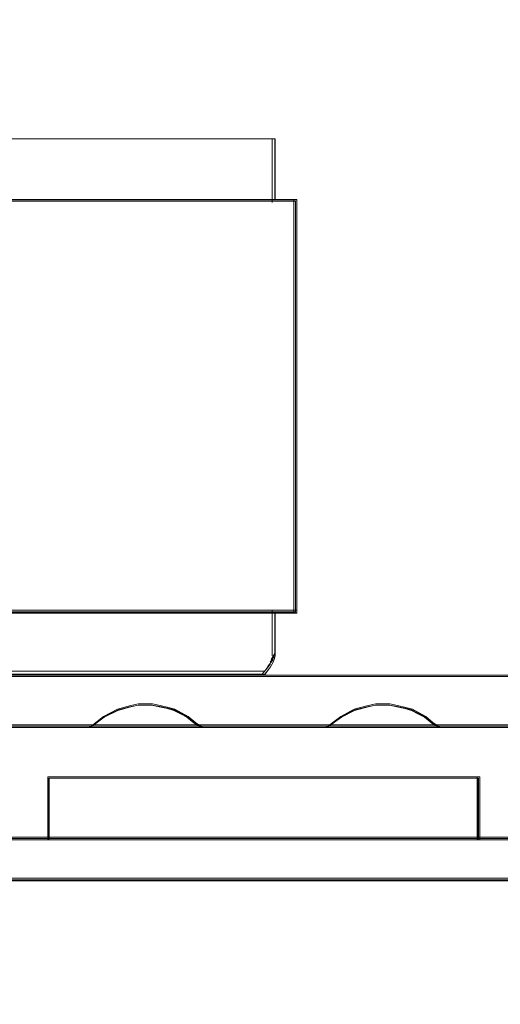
# Model space of a CAD drawing. Header units: millimetres. Extents: x -1290 to 1795, y -4192 to -1311.
# Tile 38 of 256: x 550.57 to 553.41, y -3302.11 to -3296.29. Entities that reach past the tile are written whole.
import ezdxf

# ---------------------------------------------------------------- set-up
doc = ezdxf.new("R2010")
doc.units = ezdxf.units.MM
doc.layers.add('$EL_istn', color=7, linetype='Continuous', lineweight=15)
doc.layers.add('Aparatura', color=7, linetype='Continuous', lineweight=13)
doc.styles.get("Standard").update_dxf_attribs({"font": 'ARIALN.TTF', "width": 0.8})
doc.dimstyles.new('100', dxfattribs={"dimtxt": 15, "dimasz": 10, "dimexe": 1.25, "dimexo": 0.625, "dimtad": 1, "dimdec": 0, "dimtxsty": 'Standard', "dimblk": 'OBLIQUE', "dimcen": 2.5, "dimadec": 0, "dimazin": 0, "dimtfac": 1, "dimtdec": 0, "dimtmove": 0, "dimatfit": 3, "dimldrblk": 'NONE', "dimfxl": 1, "dimarcsym": 0})

# ---------------------------------------------------------------- blocks, each defined once
blk = doc.blocks.new('_Oblique')
at = {"color": 0, "linetype": 'ByBlock', "lineweight": -2}
blk.add_line((-0.5, -0.5), (0.5, 0.5), dxfattribs=at)
blk = doc.blocks.new('*D43')
at = {"layer": '$EL_istn', "color": 0, "linetype": 'Continuous', "lineweight": -2, "ltscale": 0.1}
for p, q in [((605.2914, -3294.7164), (605.2914, -3319.5177)), ((518.0914, -3296.8148), (518.0914, -3319.5177)), ((518.0914, -3318.2677), (605.2914, -3318.2677))]:
    blk.add_line(p, q, dxfattribs=at)
at = {"layer": 'Defpoints', "color": 0}
for p in [(605.2914, -3294.0914), (518.0914, -3296.1898), (605.2914, -3318.2677)]:
    blk.add_point(p, dxfattribs=at)
at = {"layer": '$EL_istn', "color": 0, "linetype": 'ByBlock', "lineweight": -2, "xscale": 5, "yscale": 5, "zscale": 5, "rotation": 180}
blk.add_blockref('_Oblique', (518.0914, -3318.2677), dxfattribs=at)
at = {"layer": '$EL_istn', "color": 0, "linetype": 'ByBlock', "lineweight": -2, "xscale": 5, "yscale": 5, "zscale": 5}
blk.add_blockref('_Oblique', (605.2914, -3318.2677), dxfattribs=at)
at = {"layer": '$EL_istn', "color": 0, "lineweight": 5, "insert": (561.6914, -3313.5581), "char_height": 8, "attachment_point": 5}
blk.add_mtext('436', dxfattribs=at)
blk = doc.blocks.new('_None')

msp = doc.modelspace()

# ---------------------------------------------------------------- linework, layer by layer
at = {"layer": 'Aparatura', "lineweight": 13}
for points in [[(549.9331, -3296.9899), (552.077, -3296.9899), (549.9331, -3296.9899)], [(552.0598, -3296.9899), (552.0598, -3296.9967), (552.0598, -3297.0513), (552.0598, -3297.0581), (552.0598, -3297.0718), (552.0598, -3296.9899)], [(552.0598, -3297.0545), (552.0598, -3297.0545), (552.0598, -3297.1099), (552.0598, -3297.1238), (552.0598, -3297.1307), (552.0598, -3297.0545)], [(552.0598, -3297.1138), (552.0598, -3297.1138), (552.0598, -3297.1372), (552.0598, -3297.1606), (552.0598, -3297.1684), (552.0598, -3297.1684), (552.0598, -3297.1138)], [(552.0598, -3297.1512), (552.0598, -3297.3148), (552.0598, -3297.3499), (552.0598, -3297.3616), (552.0598, -3297.3674), (552.0598, -3297.1512)], [(549.9331, -3297.3502), (549.9331, -3297.3502), (552.077, -3297.3502), (549.9331, -3297.3502)], [(552.0598, -3297.3502), (552.206, -3297.3502), (552.0598, -3297.3502)], [(552.1888, -3297.3502), (552.1888, -3297.3556), (552.1888, -3298.5141), (552.1888, -3299.3099), (552.1888, -3299.6022), (552.1888, -3299.7321), (552.1888, -3299.77), (552.1888, -3299.7863), (552.1888, -3299.7971), (552.1888, -3297.3502)], [(549.9331, -3299.7799), (549.9331, -3299.7799), (552.077, -3299.7799), (549.9331, -3299.7799)], [(552.0598, -3299.7799), (552.206, -3299.7799), (552.0598, -3299.7799)], [(552.0598, -3299.7799), (552.0598, -3299.7857), (552.0598, -3299.9958), (552.0598, -3299.7799)], [(552.0598, -3300.0335), (552.0598, -3300.0335), (552.0598, -3300.0099), (552.0598, -3299.9864), (552.0598, -3299.9785), (552.0598, -3299.9785), (552.0598, -3300.0335)], [(552.0716, -3300.054), (552.0491, -3300.0874), (552.0716, -3300.054)], [(552.077, -3300.0324), (552.0544, -3300.0712), (552.077, -3300.0324)], [(552.0598, -3300.0163), (552.0598, -3300.0274), (552.0598, -3300.0497), (552.0598, -3300.0497), (552.0598, -3300.0163)], [(552.0394, -3300.1129), (552.0011, -3300.1571), (552.0394, -3300.1129)], [(552.0501, -3300.0971), (552.0226, -3300.1301), (552.0501, -3300.0971)], [(552.0663, -3300.0701), (552.0329, -3300.114), (552.0663, -3300.0701)], [(527.5442, -3300.1643), (561.814, -3300.1643), (527.5442, -3300.1643)], [(552.0179, -3300.1398), (549.9331, -3300.1398), (552.0179, -3300.1398)], [(551.6474, -3300.4732), (551.608, -3300.4462), (551.5637, -3300.4084), (551.5243, -3300.3868), (551.4849, -3300.3652), (551.4455, -3300.3544), (551.3962, -3300.3436), (551.3519, -3300.3328), (551.3125, -3300.3328), (551.2681, -3300.3328), (551.2238, -3300.3436), (551.145, -3300.3652), (551.0613, -3300.4084), (550.9874, -3300.4678), (550.9726, -3300.4732), (551.6474, -3300.4732)], [(551.608, -3300.4462), (551.5637, -3300.4084), (551.5243, -3300.3868), (551.4849, -3300.3652), (551.4455, -3300.3544), (551.3962, -3300.3436), (551.3519, -3300.3328), (551.3125, -3300.3328), (551.2681, -3300.3328), (551.2238, -3300.3436), (551.145, -3300.3652), (551.0613, -3300.4084), (550.9874, -3300.4678), (550.9726, -3300.4732), (551.6474, -3300.4732), (551.608, -3300.4462)], [(551.608, -3300.4462), (551.5637, -3300.4084), (551.5243, -3300.3868), (551.4849, -3300.3652), (551.4455, -3300.3544), (551.3962, -3300.3436), (551.3519, -3300.3328), (551.3125, -3300.3328), (551.2681, -3300.3328), (551.2238, -3300.3436), (551.145, -3300.3652), (551.0613, -3300.4084), (550.9874, -3300.4678), (550.9726, -3300.4732), (551.6474, -3300.4732), (551.608, -3300.4462)], [(551.608, -3300.4462), (551.5637, -3300.4084), (551.5243, -3300.3868), (551.4849, -3300.3652), (551.4455, -3300.3544), (551.3962, -3300.3436), (551.3519, -3300.3328), (551.3125, -3300.3328), (551.2681, -3300.3328), (551.2238, -3300.3436), (551.145, -3300.3652), (551.0613, -3300.4084), (550.9874, -3300.4678), (550.9726, -3300.4732), (551.6474, -3300.4732), (551.608, -3300.4462)], [(551.608, -3300.4462), (551.5637, -3300.4084), (551.5243, -3300.3868), (551.4849, -3300.3652), (551.4455, -3300.3544), (551.3962, -3300.3436), (551.3519, -3300.3328), (551.3125, -3300.3328), (551.2681, -3300.3328), (551.2238, -3300.3436), (551.145, -3300.3652), (551.0613, -3300.4084), (550.9874, -3300.4678), (550.9726, -3300.4732), (551.6474, -3300.4732), (551.608, -3300.4462)], [(551.6013, -3300.4416), (551.558, -3300.4078), (551.5195, -3300.3885), (551.481, -3300.3692), (551.4424, -3300.3596), (551.3943, -3300.35), (551.3509, -3300.3403), (551.3124, -3300.3403), (551.2691, -3300.3403), (551.2257, -3300.35), (551.1487, -3300.3692), (551.0668, -3300.4078), (550.9946, -3300.4609), (550.9802, -3300.4657), (551.6399, -3300.4657), (551.6013, -3300.4416)], [(551.6013, -3300.4416), (551.558, -3300.4078), (551.5195, -3300.3885), (551.481, -3300.3692), (551.4424, -3300.3596), (551.3943, -3300.35), (551.3509, -3300.3403), (551.3124, -3300.3403), (551.2691, -3300.3403), (551.2257, -3300.35), (551.1487, -3300.3692), (551.0668, -3300.4078), (550.9946, -3300.4609), (550.9802, -3300.4657), (551.6399, -3300.4657), (551.6013, -3300.4416)], [(553.0531, -3300.4732), (553.0137, -3300.4462), (552.9693, -3300.4084), (552.9299, -3300.3868), (552.8905, -3300.3652), (552.8511, -3300.3544), (552.8018, -3300.3436), (552.7575, -3300.3328), (552.718, -3300.3328), (552.6737, -3300.3328), (552.6293, -3300.3436), (552.5456, -3300.3652), (552.4667, -3300.4084), (552.3879, -3300.4678), (552.378, -3300.4732), (553.0531, -3300.4732)], [(552.9693, -3300.4084), (552.9299, -3300.3868), (552.8905, -3300.3652), (552.8511, -3300.3544), (552.8018, -3300.3436), (552.7575, -3300.3328), (552.718, -3300.3328), (552.6737, -3300.3328), (552.6293, -3300.3436), (552.5456, -3300.3652), (552.4667, -3300.4084), (552.3879, -3300.4678), (552.378, -3300.4732), (553.0531, -3300.4732), (553.0137, -3300.4462), (552.9693, -3300.4084)], [(552.9693, -3300.4084), (552.9299, -3300.3868), (552.8905, -3300.3652), (552.8511, -3300.3544), (552.8018, -3300.3436), (552.7575, -3300.3328), (552.718, -3300.3328), (552.6737, -3300.3328), (552.6293, -3300.3436), (552.5456, -3300.3652), (552.4667, -3300.4084), (552.3879, -3300.4678), (552.378, -3300.4732), (553.0531, -3300.4732), (553.0137, -3300.4462), (552.9693, -3300.4084)], [(552.9693, -3300.4084), (552.9299, -3300.3868), (552.8905, -3300.3652), (552.8511, -3300.3544), (552.8018, -3300.3436), (552.7575, -3300.3328), (552.718, -3300.3328), (552.6737, -3300.3328), (552.6293, -3300.3436), (552.5456, -3300.3652), (552.4667, -3300.4084), (552.3879, -3300.4678), (552.378, -3300.4732), (553.0531, -3300.4732), (553.0137, -3300.4462), (552.9693, -3300.4084)], [(552.9693, -3300.4084), (552.9299, -3300.3868), (552.8905, -3300.3652), (552.8511, -3300.3544), (552.8018, -3300.3436), (552.7575, -3300.3328), (552.718, -3300.3328), (552.6737, -3300.3328), (552.6293, -3300.3436), (552.5456, -3300.3652), (552.4667, -3300.4084), (552.3879, -3300.4678), (552.378, -3300.4732), (553.0531, -3300.4732), (553.0137, -3300.4462), (552.9693, -3300.4084)], [(552.9637, -3300.4078), (552.9252, -3300.3885), (552.8867, -3300.3692), (552.8482, -3300.3596), (552.8, -3300.35), (552.7567, -3300.3403), (552.7182, -3300.3403), (552.6748, -3300.3403), (552.6315, -3300.35), (552.5496, -3300.3692), (552.4726, -3300.4078), (552.3955, -3300.4609), (552.3859, -3300.4657), (553.0456, -3300.4657), (553.0071, -3300.4416), (552.9637, -3300.4078)], [(552.9637, -3300.4078), (552.9252, -3300.3885), (552.8867, -3300.3692), (552.8482, -3300.3596), (552.8, -3300.35), (552.7567, -3300.3403), (552.7182, -3300.3403), (552.6748, -3300.3403), (552.6315, -3300.35), (552.5496, -3300.3692), (552.4726, -3300.4078), (552.3955, -3300.4609), (552.3859, -3300.4657), (553.0456, -3300.4657), (553.0071, -3300.4416), (552.9637, -3300.4078)], [(526.3649, -3300.4578), (561.814, -3300.4578), (526.3649, -3300.4578)], [(550.7318, -3300.8824), (550.7318, -3300.766), (550.7318, -3300.8824)], [(553.2889, -3300.766), (550.7318, -3300.766), (553.2889, -3300.766)], [(551.0601, -3300.766), (550.7318, -3300.766), (551.0601, -3300.766)], [(550.7318, -3300.9869), (550.7318, -3301.1375), (553.2889, -3301.1375), (553.2889, -3300.9869), (553.2889, -3300.8714), (553.2889, -3300.766), (550.7318, -3300.766), (550.7318, -3300.8714), (550.7318, -3300.9869)], [(550.7318, -3300.9869), (550.7318, -3301.1375), (553.2889, -3301.1375), (553.2889, -3300.9869), (553.2889, -3300.8714), (553.2889, -3300.766), (550.7318, -3300.766), (550.7318, -3300.8714), (550.7318, -3300.9869)], [(550.7318, -3300.9869), (550.7318, -3301.1375), (553.2889, -3301.1375), (553.2889, -3300.9869), (553.2889, -3300.8714), (553.2889, -3300.766), (550.7318, -3300.766), (550.7318, -3300.8714), (550.7318, -3300.9869)], [(550.7318, -3301.1375), (553.2889, -3301.1375), (553.2889, -3300.9869), (553.2889, -3300.8714), (553.2889, -3300.766), (550.7318, -3300.766), (550.7318, -3300.8714), (550.7318, -3300.9869), (550.7318, -3301.1375)], [(550.7394, -3300.9855), (550.7394, -3301.13), (553.2814, -3301.13), (553.2814, -3300.9855), (553.2814, -3300.8747), (553.2814, -3300.7736), (550.7394, -3300.7736), (550.7394, -3300.8747), (550.7394, -3300.9855)], [(550.7394, -3301.13), (553.2814, -3301.13), (553.2814, -3300.9855), (553.2814, -3300.8747), (553.2814, -3300.7736), (550.7394, -3300.7736), (550.7394, -3300.8747), (550.7394, -3300.9855), (550.7394, -3301.13)], [(553.2889, -3300.766), (552.9653, -3300.766), (553.2889, -3300.766)], [(553.2735, -3300.8824), (553.2735, -3300.766), (553.2735, -3300.8824)], [(550.7318, -3300.9931), (550.7318, -3300.867), (550.7318, -3300.9931)], [(553.2735, -3300.9931), (553.2735, -3300.867), (553.2735, -3300.9931)], [(550.7318, -3301.1375), (550.7318, -3300.9776), (550.7318, -3301.1375)], [(553.2735, -3301.1375), (553.2735, -3300.9776), (553.2735, -3301.1375)], [(550.7473, -3301.1221), (550.467, -3301.1221), (550.7473, -3301.1221)], [(550.7318, -3301.1221), (553.2889, -3301.1221), (550.7318, -3301.1221)], [(553.549, -3301.1221), (553.2735, -3301.1221), (553.549, -3301.1221)], [(585.4968, -3301.3656), (585.4914, -3301.3656), (561.6131, -3301.3656), (546.7402, -3301.3656), (541.265, -3301.3656), (538.8793, -3301.3656), (538.1539, -3301.3656), (537.8584, -3301.3656), (537.7724, -3301.3656), (537.7402, -3301.3656), (537.7294, -3301.3656), (537.724, -3301.3656), (585.4968, -3301.3656)]]:
    msp.add_lwpolyline(points, close=True, dxfattribs=at)
for points in [[(549.9442, -3296.9899), (552.0768, -3296.9899), (552.0768, -3296.9953), (552.0768, -3297.0385), (552.0768, -3297.0439), (552.0768, -3297.0547), (552.0768, -3297.0547), (552.0768, -3297.098), (552.0768, -3297.1088), (552.0768, -3297.1142), (552.0768, -3297.1142), (552.0768, -3297.1304), (552.0768, -3297.1466), (552.0768, -3297.152), (552.0768, -3297.152), (552.0768, -3297.3033), (552.0768, -3297.3358), (552.0768, -3297.3466), (552.0768, -3297.352), (552.206, -3297.352), (552.206, -3297.3574), (552.206, -3298.514), (552.206, -3298.514), (552.206, -3299.3085), (552.206, -3299.6004), (552.206, -3299.7301), (552.206, -3299.7679), (552.206, -3299.7842), (552.206, -3299.795), (552.0768, -3299.795), (552.0768, -3299.8004), (552.0768, -3299.9949), (552.0768, -3299.9949), (552.0768, -3300.0003), (552.0768, -3300.0166), (552.0768, -3300.0328), (552.0768, -3300.0328), (552.0768, -3300.0382), (552.0768, -3300.049), (552.0768, -3300.049), (552.0714, -3300.0706), (552.066, -3300.0868), (552.0498, -3300.1138), (552.0391, -3300.1301), (552.0175, -3300.1571), (549.9442, -3300.1571)], [(549.9443, -3297.352), (552.077, -3297.352), (552.077, -3297.3466), (552.077, -3297.3358), (552.077, -3297.3033), (552.077, -3297.152), (552.077, -3297.152), (552.077, -3297.1466), (552.077, -3297.1304), (552.077, -3297.1142), (552.077, -3297.1142), (552.077, -3297.1088), (552.077, -3297.098), (552.077, -3297.0547), (552.077, -3297.0547), (552.077, -3297.0439), (552.077, -3297.0385), (552.077, -3296.9953), (552.077, -3296.9899), (549.9443, -3296.9899)], [(549.9365, -3299.7971), (552.0763, -3299.7971), (552.206, -3299.7971), (552.206, -3299.7863), (552.206, -3299.77), (552.206, -3299.7321), (552.206, -3299.6022), (552.206, -3299.3099), (552.206, -3298.5141), (552.206, -3297.3556), (552.206, -3297.3502), (552.0763, -3297.3502), (549.9365, -3297.3502)], [(549.9414, -3299.7885), (552.0688, -3299.7885), (552.1978, -3299.7885), (552.1978, -3299.7777), (552.1978, -3299.7616), (552.1978, -3299.724), (552.1978, -3299.5949), (552.1978, -3299.3046), (552.1978, -3298.5143), (552.1978, -3297.3638), (552.1978, -3297.3585), (552.0688, -3297.3585), (549.9414, -3297.3585)], [(549.9443, -3300.1571), (552.0178, -3300.1571), (552.0393, -3300.1301), (552.0501, -3300.1138), (552.0662, -3300.0868), (552.0716, -3300.0706), (552.077, -3300.049), (552.077, -3300.049), (552.077, -3300.0382), (552.077, -3300.0328), (552.077, -3300.0328), (552.077, -3300.0166), (552.077, -3300.0003), (552.077, -3299.9949), (552.077, -3299.9949), (552.077, -3299.8004), (552.077, -3299.795), (549.9443, -3299.795)], [(561.8065, -3300.1643), (527.5442, -3300.1643)], [(561.8065, -3300.1643), (527.5442, -3300.1643)], [(561.8065, -3300.1643), (527.5442, -3300.1643)], [(561.8065, -3300.1643), (527.5442, -3300.1643)], [(561.8063, -3300.1718), (527.5517, -3300.1718)], [(561.8063, -3300.1718), (527.5517, -3300.1718)], [(550.2365, -3300.4732), (550.9779, -3300.4732), (550.9924, -3300.4682), (551.0646, -3300.4125), (551.1465, -3300.3719), (551.2235, -3300.3517), (551.2668, -3300.3415), (551.3102, -3300.3415), (551.3487, -3300.3415), (551.392, -3300.3517), (551.4402, -3300.3618), (551.4787, -3300.3719), (551.5172, -3300.3922), (551.5557, -3300.4125), (551.599, -3300.4479), (551.6376, -3300.4732), (552.3839, -3300.4732), (552.3935, -3300.4682), (552.4705, -3300.4125), (552.5476, -3300.3719), (552.6294, -3300.3517), (552.6727, -3300.3415), (552.7161, -3300.3415), (552.7546, -3300.3415), (552.7979, -3300.3517), (552.8461, -3300.3618), (552.8846, -3300.3719), (552.9231, -3300.3922), (552.9616, -3300.4125), (553.005, -3300.4479), (553.0435, -3300.4732), (553.785, -3300.4732)], [(550.2365, -3300.4732), (550.9779, -3300.4732), (550.9924, -3300.4682), (551.0646, -3300.4125), (551.1465, -3300.3719), (551.2235, -3300.3517), (551.2668, -3300.3415), (551.3102, -3300.3415), (551.3487, -3300.3415), (551.392, -3300.3517), (551.4402, -3300.3618), (551.4787, -3300.3719), (551.5172, -3300.3922), (551.5557, -3300.4125), (551.599, -3300.4479), (551.6376, -3300.4732), (552.3839, -3300.4732), (552.3935, -3300.4682), (552.4705, -3300.4125), (552.5476, -3300.3719), (552.6294, -3300.3517), (552.6727, -3300.3415), (552.7161, -3300.3415), (552.7546, -3300.3415), (552.7979, -3300.3517), (552.8461, -3300.3618), (552.8846, -3300.3719), (552.9231, -3300.3922), (552.9616, -3300.4125), (553.005, -3300.4479), (553.0435, -3300.4732), (553.785, -3300.4732)], [(550.2365, -3300.4732), (550.9779, -3300.4732), (550.9924, -3300.4682), (551.0646, -3300.4125), (551.1465, -3300.3719), (551.2235, -3300.3517), (551.2668, -3300.3415), (551.3102, -3300.3415), (551.3487, -3300.3415), (551.392, -3300.3517), (551.4402, -3300.3618), (551.4787, -3300.3719), (551.5172, -3300.3922), (551.5557, -3300.4125), (551.599, -3300.4479), (551.6376, -3300.4732), (552.3839, -3300.4732), (552.3935, -3300.4682), (552.4705, -3300.4125), (552.5476, -3300.3719), (552.6294, -3300.3517), (552.6727, -3300.3415), (552.7161, -3300.3415), (552.7546, -3300.3415), (552.7979, -3300.3517), (552.8461, -3300.3618), (552.8846, -3300.3719), (552.9231, -3300.3922), (552.9616, -3300.4125), (553.005, -3300.4479), (553.0435, -3300.4732), (553.785, -3300.4732)], [(550.2365, -3300.4732), (550.9779, -3300.4732), (550.9924, -3300.4682), (551.0646, -3300.4125), (551.1465, -3300.3719), (551.2235, -3300.3517), (551.2668, -3300.3415), (551.3102, -3300.3415), (551.3487, -3300.3415), (551.392, -3300.3517), (551.4402, -3300.3618), (551.4787, -3300.3719), (551.5172, -3300.3922), (551.5557, -3300.4125), (551.599, -3300.4479), (551.6376, -3300.4732), (552.3839, -3300.4732), (552.3935, -3300.4682), (552.4705, -3300.4125), (552.5476, -3300.3719), (552.6294, -3300.3517), (552.6727, -3300.3415), (552.7161, -3300.3415), (552.7546, -3300.3415), (552.7979, -3300.3517), (552.8461, -3300.3618), (552.8846, -3300.3719), (552.9231, -3300.3922), (552.9616, -3300.4125), (553.005, -3300.4479), (553.0435, -3300.4732), (553.785, -3300.4732)], [(550.2389, -3300.4657), (550.9802, -3300.4657), (550.9946, -3300.4609), (551.0668, -3300.4079), (551.1487, -3300.3693), (551.2257, -3300.3501), (551.269, -3300.3404), (551.3123, -3300.3404), (551.3508, -3300.3404), (551.3942, -3300.3501), (551.4423, -3300.3597), (551.4808, -3300.3693), (551.5193, -3300.3886), (551.5578, -3300.4079), (551.6012, -3300.4416), (551.6397, -3300.4657), (552.3858, -3300.4657), (552.3954, -3300.4609), (552.4724, -3300.4079), (552.5495, -3300.3693), (552.6313, -3300.3501), (552.6746, -3300.3404), (552.7179, -3300.3404), (552.7565, -3300.3404), (552.7998, -3300.3501), (552.8479, -3300.3597), (552.8864, -3300.3693), (552.9249, -3300.3886), (552.9634, -3300.4079), (553.0068, -3300.4416), (553.0453, -3300.4657), (553.7866, -3300.4657)], [(550.2389, -3300.4657), (550.9802, -3300.4657), (550.9946, -3300.4609), (551.0668, -3300.4079), (551.1487, -3300.3693), (551.2257, -3300.3501), (551.269, -3300.3404), (551.3123, -3300.3404), (551.3508, -3300.3404), (551.3942, -3300.3501), (551.4423, -3300.3597), (551.4808, -3300.3693), (551.5193, -3300.3886), (551.5578, -3300.4079), (551.6012, -3300.4416), (551.6397, -3300.4657), (552.3858, -3300.4657), (552.3954, -3300.4609), (552.4724, -3300.4079), (552.5495, -3300.3693), (552.6313, -3300.3501), (552.6746, -3300.3404), (552.7179, -3300.3404), (552.7565, -3300.3404), (552.7998, -3300.3501), (552.8479, -3300.3597), (552.8864, -3300.3693), (552.9249, -3300.3886), (552.9634, -3300.4079), (553.0068, -3300.4416), (553.0453, -3300.4657), (553.7866, -3300.4657)], [(553.7851, -3300.4578), (553.0436, -3300.4578), (552.384, -3300.4578), (551.6377, -3300.4578), (550.9781, -3300.4578), (550.2366, -3300.4578), (549.5866, -3300.4578), (548.8403, -3300.4578), (548.1807, -3300.4578), (547.4392, -3300.4578), (546.7844, -3300.4578), (546.0429, -3300.4578), (545.3881, -3300.4578), (544.6418, -3300.4578)], [(553.7851, -3300.4578), (553.0436, -3300.4578), (552.384, -3300.4578), (551.6377, -3300.4578), (550.9781, -3300.4578), (550.2366, -3300.4578), (549.5866, -3300.4578), (548.8403, -3300.4578), (548.1807, -3300.4578), (547.4392, -3300.4578), (546.7844, -3300.4578), (546.0429, -3300.4578), (545.3881, -3300.4578), (544.6418, -3300.4578)], [(553.7851, -3300.4578), (553.0436, -3300.4578), (552.384, -3300.4578), (551.6377, -3300.4578), (550.9781, -3300.4578), (550.2366, -3300.4578), (549.5866, -3300.4578), (548.8403, -3300.4578), (548.1807, -3300.4578), (547.4392, -3300.4578), (546.7844, -3300.4578), (546.0429, -3300.4578), (545.3881, -3300.4578), (544.6418, -3300.4578)], [(553.7851, -3300.4578), (553.0436, -3300.4578), (552.384, -3300.4578), (551.6377, -3300.4578), (550.9781, -3300.4578), (550.2366, -3300.4578), (549.5866, -3300.4578), (548.8403, -3300.4578), (548.1807, -3300.4578), (547.4392, -3300.4578), (546.7844, -3300.4578), (546.0429, -3300.4578), (545.3881, -3300.4578), (544.6418, -3300.4578)], [(553.7851, -3300.4578), (553.0436, -3300.4578), (552.384, -3300.4578), (551.6377, -3300.4578), (550.9781, -3300.4578), (550.2366, -3300.4578), (549.5866, -3300.4578), (548.8403, -3300.4578), (548.1807, -3300.4578), (547.4392, -3300.4578), (546.7844, -3300.4578), (546.0429, -3300.4578), (545.3881, -3300.4578), (544.6418, -3300.4578)], [(553.7851, -3300.4578), (553.0436, -3300.4578), (552.384, -3300.4578), (551.6377, -3300.4578), (550.9781, -3300.4578), (550.2366, -3300.4578), (549.5866, -3300.4578), (548.8403, -3300.4578), (548.1807, -3300.4578), (547.4392, -3300.4578), (546.7844, -3300.4578), (546.0429, -3300.4578), (545.3881, -3300.4578), (544.6418, -3300.4578)], [(553.7851, -3300.4578), (553.0436, -3300.4578), (552.384, -3300.4578), (551.6377, -3300.4578), (550.9781, -3300.4578), (550.2366, -3300.4578), (549.5866, -3300.4578), (548.8403, -3300.4578), (548.1807, -3300.4578), (547.4392, -3300.4578), (546.7844, -3300.4578), (546.0429, -3300.4578), (545.3881, -3300.4578), (544.6418, -3300.4578)], [(553.7867, -3300.4653), (553.0454, -3300.4653), (552.3859, -3300.4653), (551.6398, -3300.4653), (550.9803, -3300.4653), (550.239, -3300.4653), (549.5891, -3300.4653), (548.843, -3300.4653), (548.1835, -3300.4653), (547.4422, -3300.4653), (546.7875, -3300.4653), (546.0462, -3300.4653), (545.3915, -3300.4653), (544.6454, -3300.4653)], [(553.7867, -3300.4653), (553.0454, -3300.4653), (552.3859, -3300.4653), (551.6398, -3300.4653), (550.9803, -3300.4653), (550.239, -3300.4653), (549.5891, -3300.4653), (548.843, -3300.4653), (548.1835, -3300.4653), (547.4422, -3300.4653), (546.7875, -3300.4653), (546.0462, -3300.4653), (545.3915, -3300.4653), (544.6454, -3300.4653)], [(553.7867, -3300.4653), (553.0454, -3300.4653), (552.3859, -3300.4653), (551.6398, -3300.4653), (550.9803, -3300.4653), (550.239, -3300.4653), (549.5891, -3300.4653), (548.843, -3300.4653), (548.1835, -3300.4653), (547.4422, -3300.4653), (546.7875, -3300.4653), (546.0462, -3300.4653), (545.3915, -3300.4653), (544.6454, -3300.4653)], [(550.4725, -3301.1375), (550.7373, -3301.1375), (550.7373, -3300.9897), (550.7373, -3300.8765), (550.7373, -3300.773), (553.2795, -3300.773), (553.2795, -3300.8765), (553.2795, -3300.9897), (553.2795, -3301.1375), (553.5395, -3301.1375)], [(550.4725, -3301.1375), (550.7373, -3301.1375), (550.7373, -3300.9897), (550.7373, -3300.8765), (550.7373, -3300.773), (553.2795, -3300.773), (553.2795, -3300.8765), (553.2795, -3300.9897), (553.2795, -3301.1375), (553.5395, -3301.1375)], [(550.4725, -3301.1375), (550.7373, -3301.1375), (550.7373, -3300.9897), (550.7373, -3300.8765), (550.7373, -3300.773), (553.2795, -3300.773), (553.2795, -3300.8765), (553.2795, -3300.9897), (553.2795, -3301.1375), (553.5395, -3301.1375)], [(550.4725, -3301.1375), (550.7373, -3301.1375), (550.7373, -3300.9897), (550.7373, -3300.8765), (550.7373, -3300.773), (553.2795, -3300.773), (553.2795, -3300.8765), (553.2795, -3300.9897), (553.2795, -3301.1375), (553.5395, -3301.1375)], [(550.4725, -3301.1375), (550.7373, -3301.1375), (550.7373, -3300.9897), (550.7373, -3300.8765), (550.7373, -3300.773), (553.2795, -3300.773), (553.2795, -3300.8765), (553.2795, -3300.9897), (553.2795, -3301.1375), (553.5395, -3301.1375)], [(550.4725, -3301.1375), (550.7373, -3301.1375), (550.7373, -3300.9897), (550.7373, -3300.8765), (550.7373, -3300.773), (553.2795, -3300.773), (553.2795, -3300.8765), (553.2795, -3300.9897), (553.2795, -3301.1375), (553.5395, -3301.1375)], [(550.4725, -3301.1375), (550.7373, -3301.1375), (550.7373, -3300.9897), (550.7373, -3300.8765), (550.7373, -3300.773), (553.2795, -3300.773), (553.2795, -3300.8765), (553.2795, -3300.9897), (553.2795, -3301.1375), (553.5395, -3301.1375)], [(550.4749, -3301.13), (550.7396, -3301.13), (550.7396, -3300.9855), (550.7396, -3300.8747), (550.7396, -3300.7736), (553.2813, -3300.7736), (553.2813, -3300.8747), (553.2813, -3300.9855), (553.2813, -3301.13), (553.5412, -3301.13)], [(550.4749, -3301.13), (550.7396, -3301.13), (550.7396, -3300.9855), (550.7396, -3300.8747), (550.7396, -3300.7736), (553.2813, -3300.7736), (553.2813, -3300.8747), (553.2813, -3300.9855), (553.2813, -3301.13), (553.5412, -3301.13)], [(550.4749, -3301.13), (550.7396, -3301.13), (550.7396, -3300.9855), (550.7396, -3300.8747), (550.7396, -3300.7736), (553.2813, -3300.7736), (553.2813, -3300.8747), (553.2813, -3300.9855), (553.2813, -3301.13), (553.5412, -3301.13)], [(561.9441, -3301.1221), (561.6793, -3301.1221), (559.1465, -3301.1221), (558.8817, -3301.1221), (556.3489, -3301.1221), (556.0841, -3301.1221), (553.5417, -3301.1221), (553.2817, -3301.1221), (550.7393, -3301.1221), (550.4744, -3301.1221), (547.9417, -3301.1221), (547.6865, -3301.1221), (545.1441, -3301.1221), (544.8889, -3301.1221), (542.3417, -3301.1221), (542.0865, -3301.1221), (539.5441, -3301.1221), (539.2889, -3301.1221), (536.7368, -3301.1221), (536.4816, -3301.1221), (533.9392, -3301.1221), (533.6792, -3301.1221), (531.1416, -3301.1221), (530.8816, -3301.1221)], [(561.9411, -3301.1296), (561.6763, -3301.1296), (559.1443, -3301.1296), (558.8796, -3301.1296), (556.3475, -3301.1296), (556.0828, -3301.1296), (553.5411, -3301.1296), (553.2812, -3301.1296), (550.7395, -3301.1296), (550.4748, -3301.1296), (547.9428, -3301.1296), (547.6876, -3301.1296), (545.146, -3301.1296), (544.8909, -3301.1296), (542.3444, -3301.1296), (542.0893, -3301.1296), (539.5476, -3301.1296), (539.2925, -3301.1296), (536.7412, -3301.1296), (536.4861, -3301.1296), (533.9444, -3301.1296), (533.6845, -3301.1296), (531.1476, -3301.1296), (530.8877, -3301.1296)], [(585.4879, -3301.3656), (561.6131, -3301.3656), (546.7425, -3301.3656), (541.2681, -3301.3656)], [(541.2683, -3301.3799), (546.7427, -3301.3799), (561.6133, -3301.3799), (585.488, -3301.3799)], [(585.4829, -3301.3739), (561.6132, -3301.3739), (546.7456, -3301.3739), (541.2723, -3301.3739)]]:
    msp.add_lwpolyline(points, dxfattribs=at)

# ---------------------------------------------------------------- dimensions: what is measured, and where the dimension line sits
at = {"layer": '$EL_istn', "linetype": 'Continuous', "lineweight": 5, "ltscale": 0.1}
dim = msp.add_linear_dim(base=(605.2914, -3318.2677), p1=(518.0914, -3296.1898), p2=(605.2914, -3294.0914), dimstyle='100', override={"dimtxt": 8, "dimasz": 5, "dimlfac": 5, "dimfxl": 35, "dimfxlon": 0}, dxfattribs=at)
dim.commit()
dim.dimension.update_dxf_attribs({"geometry": '*D43', "text_midpoint": (561.6914, -3313.5581)})

doc.saveas('drawing.dxf')
